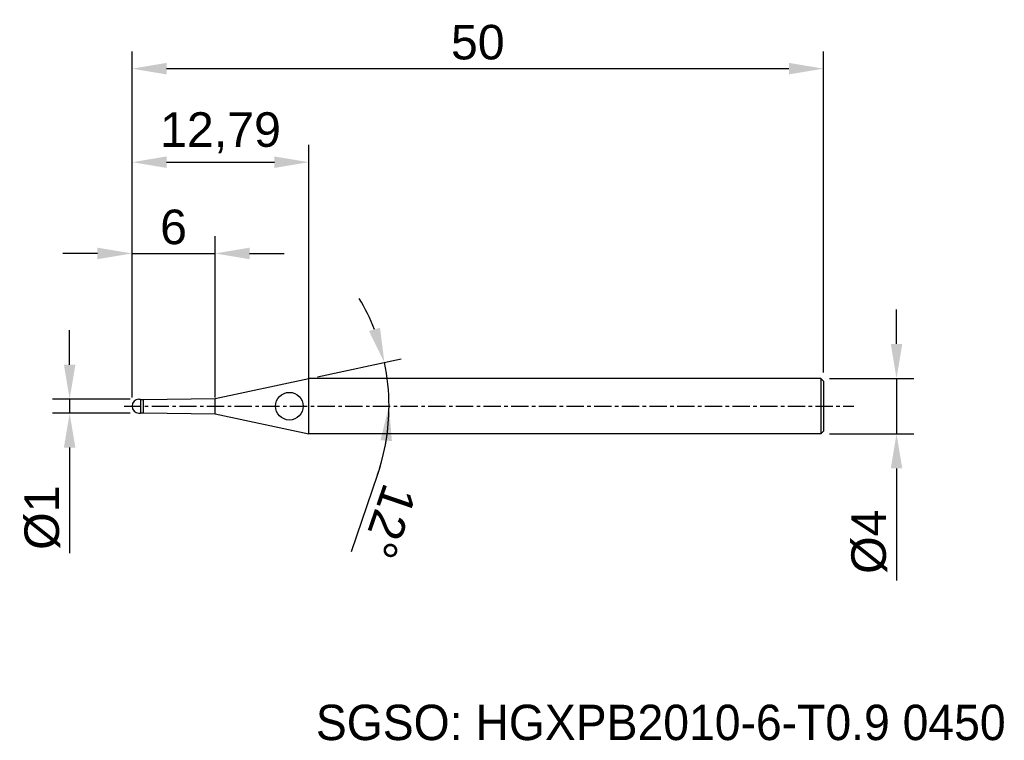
# Model space of a CAD drawing. Header units: millimetres. Extents: x 7885.8 to 7957, y 6079.1 to 6131.2.
import ezdxf
from ezdxf.enums import TextEntityAlignment as Align

# ---------------------------------------------------------------- set-up
doc = ezdxf.new("R2010")
doc.units = ezdxf.units.MM
doc.linetypes.add('CENTER', pattern=[2, 1.25, -0.25, 0.25, -0.25])
for name, color, linetype, lineweight in [('1', 4, 'Continuous', 25), ('SK1', 4, 'Continuous', 25), ('SK4', 2, 'Continuous', 25), ('SK6', 5, 'Continuous', 25)]:
    doc.layers.add(name, color=color, linetype=linetype, lineweight=lineweight)
doc.styles.add('MS PGothic', font='txt')
doc.styles.get("Standard").update_dxf_attribs({"font": 'arial.ttf'})
doc.dimstyles.new('ISO-25', dxfattribs={"dimtxt": 2.5, "dimasz": 2.5, "dimexe": 1.25, "dimexo": 0.625, "dimtad": 1, "dimtxsty": 'Standard', "dimcen": 2.5, "dimadec": 0, "dimazin": 0, "dimtfac": 1, "dimtmove": 0, "dimatfit": 3, "dimfxl": 1, "dimarcsym": 0})

# ---------------------------------------------------------------- blocks, each defined once
blk = doc.blocks.new('*D27')
at = {"color": 0, "linetype": 'ByBlock', "lineweight": -2, "transparency": 16777216}
for p, q in [((7949.19, 6107.788), (7949.19, 6110.288)), ((7944.337, 6105.288), (7950.44, 6105.288)), ((7949.19, 6105.288), (7949.19, 6101.288)), ((7944.337, 6101.288), (7950.44, 6101.288)), ((7949.19, 6098.788), (7949.19, 6090.69))]:
    blk.add_line(p, q, dxfattribs=at)
at = {"color": 0, "linetype": 'ByBlock', "transparency": 16777216}
for points in [[(7948.773, 6107.788), (7949.607, 6107.788), (7949.19, 6105.288)], [(7948.773, 6098.788), (7949.607, 6098.788), (7949.19, 6101.288)]]:
    blk.add_solid(points, dxfattribs=at)
at = {"layer": 'Defpoints', "color": 0, "linetype": 'ByBlock', "transparency": 16777216}
for p in [(7943.712, 6105.288), (7943.712, 6101.288), (7949.19, 6101.288)]:
    blk.add_point(p, dxfattribs=at)
at = {"color": 0, "linetype": 'ByBlock', "transparency": 16777216, "insert": (7947.219, 6093.489), "char_height": 2.5, "attachment_point": 5, "rotation": 90}
blk.add_mtext('{\\fArial|b0|i0|c134|p34;%%C}4', dxfattribs=at)
blk = doc.blocks.new('*D28')
at = {"color": 0, "linetype": 'ByBlock', "lineweight": -2, "transparency": 16777216}
for p, q in [((7889.399, 6106.288), (7889.399, 6108.788)), ((7893.787, 6103.788), (7888.149, 6103.788)), ((7889.399, 6103.788), (7889.399, 6102.788)), ((7893.787, 6102.788), (7888.149, 6102.788)), ((7889.399, 6100.288), (7889.399, 6092.662))]:
    blk.add_line(p, q, dxfattribs=at)
at = {"color": 0, "linetype": 'ByBlock', "transparency": 16777216}
for points in [[(7888.982, 6106.288), (7889.816, 6106.288), (7889.399, 6103.788)], [(7888.982, 6100.288), (7889.816, 6100.288), (7889.399, 6102.788)]]:
    blk.add_solid(points, dxfattribs=at)
at = {"layer": 'Defpoints', "color": 0, "linetype": 'ByBlock', "transparency": 16777216}
for p in [(7894.412, 6103.788), (7889.399, 6102.788), (7894.412, 6102.788)]:
    blk.add_point(p, dxfattribs=at)
at = {"color": 0, "linetype": 'ByBlock', "transparency": 16777216, "insert": (7887.428, 6095.225), "char_height": 2.5, "attachment_point": 5, "rotation": 90}
blk.add_mtext('{\\fArial|b0|i0|c134|p34;%%C}1', dxfattribs=at)
blk = doc.blocks.new('*D30')
at = {"color": 0, "linetype": 'ByBlock', "lineweight": -2, "transparency": 16777216}
for p, q in [((7893.912, 6103.913), (7893.912, 6115.584)), ((7899.912, 6103.913), (7899.912, 6115.584)), ((7891.412, 6114.334), (7888.912, 6114.334)), ((7893.912, 6114.334), (7899.912, 6114.334)), ((7902.412, 6114.334), (7904.912, 6114.334))]:
    blk.add_line(p, q, dxfattribs=at)
at = {"color": 0, "linetype": 'ByBlock', "transparency": 16777216}
for points in [[(7891.412, 6114.751), (7891.412, 6113.917), (7893.912, 6114.334)], [(7902.412, 6114.751), (7902.412, 6113.917), (7899.912, 6114.334)]]:
    blk.add_solid(points, dxfattribs=at)
at = {"layer": 'Defpoints', "color": 0, "linetype": 'ByBlock', "transparency": 16777216}
for p in [(7899.912, 6114.334), (7893.912, 6103.288), (7899.912, 6103.288)]:
    blk.add_point(p, dxfattribs=at)
at = {"color": 0, "linetype": 'ByBlock', "transparency": 16777216, "insert": (7896.912, 6116.235), "char_height": 2.5, "attachment_point": 5}
blk.add_mtext('6', dxfattribs=at)
blk = doc.blocks.new('*D31')
at = {"color": 0, "linetype": 'ByBlock', "lineweight": -2, "transparency": 16777216}
for p, q in [((7893.912, 6103.913), (7893.912, 6122.183)), ((7906.702, 6105.218), (7906.702, 6122.183)), ((7896.412, 6120.933), (7904.202, 6120.933))]:
    blk.add_line(p, q, dxfattribs=at)
at = {"color": 0, "linetype": 'ByBlock', "transparency": 16777216}
for points in [[(7896.412, 6121.35), (7896.412, 6120.517), (7893.912, 6120.933)], [(7904.202, 6121.35), (7904.202, 6120.517), (7906.702, 6120.933)]]:
    blk.add_solid(points, dxfattribs=at)
at = {"layer": 'Defpoints', "color": 0, "linetype": 'ByBlock', "transparency": 16777216}
for p in [(7906.702, 6120.933), (7906.702, 6104.593), (7893.912, 6103.288)]:
    blk.add_point(p, dxfattribs=at)
at = {"color": 0, "linetype": 'ByBlock', "transparency": 16777216, "insert": (7900.307, 6123.061), "char_height": 2.5, "attachment_point": 5}
blk.add_mtext('12,79', dxfattribs=at)
blk = doc.blocks.new('*D32')
at = {"color": 0, "linetype": 'ByBlock', "lineweight": -2, "transparency": 16777216}
for p, q in [((7893.912, 6103.913), (7893.912, 6128.948)), ((7943.912, 6105.713), (7943.912, 6128.948)), ((7896.412, 6127.698), (7941.412, 6127.698))]:
    blk.add_line(p, q, dxfattribs=at)
at = {"color": 0, "linetype": 'ByBlock', "transparency": 16777216}
for points in [[(7896.412, 6128.114), (7896.412, 6127.281), (7893.912, 6127.698)], [(7941.412, 6128.114), (7941.412, 6127.281), (7943.912, 6127.698)]]:
    blk.add_solid(points, dxfattribs=at)
at = {"layer": 'Defpoints', "color": 0, "linetype": 'ByBlock', "transparency": 16777216}
for p in [(7943.912, 6127.698), (7943.912, 6105.088), (7893.912, 6103.288)]:
    blk.add_point(p, dxfattribs=at)
at = {"color": 0, "linetype": 'ByBlock', "transparency": 16777216, "insert": (7918.912, 6129.599), "char_height": 2.5, "attachment_point": 5}
blk.add_mtext('50', dxfattribs=at)
blk = doc.blocks.new('*D38')
at = {"color": 0, "linetype": 'ByBlock', "lineweight": -2, "transparency": 16777216}
for p, q in [((7907.313, 6105.418), (7913.383, 6106.708)), ((7911.67, 6098.356), (7909.749, 6092.757))]:
    blk.add_line(p, q, dxfattribs=at)
for start, end in [(21.43462, 30.86924), (360, 12), (341.06603, 360), (341.13076, 350.56538)]:
    blk.add_arc((7897.293, 6103.288), 15.199, start, end, dxfattribs=at)
at = {"color": 0, "linetype": 'ByBlock', "transparency": 16777216}
for points in [[(7911.84, 6108.962), (7911.042, 6108.723), (7912.16, 6106.448)], [(7911.871, 6100.831), (7912.702, 6100.762), (7912.492, 6103.288)]]:
    blk.add_solid(points, dxfattribs=at)
at = {"layer": 'Defpoints', "color": 0, "linetype": 'ByBlock', "transparency": 16777216}
for p in [(7906.702, 6105.288), (7912.344, 6105.404), (7899.912, 6103.845), (7893.331, 6103.288), (7946.092, 6103.288)]:
    blk.add_point(p, dxfattribs=at)
at = {"color": 0, "linetype": 'ByBlock', "transparency": 16777216, "insert": (7912.488, 6094.947), "char_height": 2.5, "attachment_point": 5, "rotation": 251.06603}
blk.add_mtext('12°', dxfattribs=at)

msp = doc.modelspace()

# ---------------------------------------------------------------- linework, layer by layer
at = {"color": 4, "linetype": 'ByBlock'}
for p, q in [((7906.702, 6101.288), (7906.702, 6105.288)), ((7894.712, 6103.763), (7899.912, 6103.845)), ((7899.912, 6102.731), (7899.912, 6103.845)), ((7894.712, 6102.813), (7899.912, 6102.731))]:
    msp.add_line(p, q, dxfattribs=at)
msp.add_arc((7894.412, 6103.288), 0.5, 90, 270, dxfattribs=at)
at = {"layer": '1', "color": 4, "linetype": 'Continuous'}
msp.add_circle((7905.289, 6103.288), 1, dxfattribs=at)
at = {"layer": 'SK1', "color": 4, "linetype": 'Continuous'}
for p, q in [((7899.912, 6103.845), (7906.702, 6105.288)), ((7899.912, 6102.731), (7906.702, 6101.288))]:
    msp.add_line(p, q, dxfattribs=at)
at = {"layer": 'SK1', "linetype": 'Continuous'}
for p, q in [((7943.712, 6105.288), (7906.702, 6105.288)), ((7943.712, 6105.288), (7943.912, 6105.088)), ((7943.712, 6105.288), (7943.712, 6101.288)), ((7943.912, 6105.088), (7943.912, 6101.488)), ((7894.412, 6103.788), (7894.512, 6103.788)), ((7894.512, 6103.788), (7894.512, 6102.813)), ((7894.512, 6103.763), (7894.712, 6103.763)), ((7894.712, 6103.763), (7894.712, 6102.813)), ((7894.412, 6102.788), (7894.512, 6102.788)), ((7894.512, 6102.788), (7894.512, 6102.813)), ((7894.512, 6102.813), (7894.712, 6102.813)), ((7943.712, 6101.288), (7906.702, 6101.288)), ((7943.912, 6101.488), (7943.712, 6101.288))]:
    msp.add_line(p, q, dxfattribs=at)
msp.add_arc((7894.412, 6103.288), 0.5, 90, 180, dxfattribs=at)
at = {"layer": 'SK4', "linetype": 'CENTER'}
msp.add_line((7893.331, 6103.288), (7946.092, 6103.288), dxfattribs=at)

# ---------------------------------------------------------------- texts
at = {"layer": 'SK6', "color": 5, "linetype": 'Continuous', "style": 'MS PGothic'}
msp.add_text('SGSO: HGXPB2010-6-T0.9 0450', height=2.55961, dxfattribs=at).set_placement((7907.202, 6078.369), align=Align.BOTTOM_LEFT)

# ---------------------------------------------------------------- dimensions: what is measured, and where the dimension line sits
at = {"linetype": 'ByBlock'}
for base, p2, picture, middle in [((7943.912, 6127.698), (7943.912, 6105.088), '*D32', (7918.912, 6129.599)), ((7906.702, 6120.933), (7906.702, 6104.593), '*D31', (7900.307, 6123.061)), ((7899.912, 6114.334), (7899.912, 6103.288), '*D30', (7896.912, 6116.235))]:
    dim = msp.add_linear_dim(base=base, p1=(7893.912, 6103.288), p2=p2, dimstyle='ISO-25', dxfattribs=at)
    dim.commit()
    dim.dimension.update_dxf_attribs({"geometry": picture, "text_midpoint": middle})
dim = msp.add_angular_dim_2l(base=(7912.344, 6105.404), line1=((7893.331, 6103.288), (7946.092, 6103.288)), line2=((7899.912, 6103.845), (7906.702, 6105.288)), dimstyle='ISO-25', dxfattribs=at)
dim.commit()
dim.dimension.update_dxf_attribs({"geometry": '*D38', "text_midpoint": (7912.488, 6094.947)})
for base, p1, p2, picture, middle in [((7949.19, 6101.288), (7943.712, 6105.288), (7943.712, 6101.288), '*D27', (7947.219, 6093.489)), ((7889.399, 6102.788), (7894.412, 6103.788), (7894.412, 6102.788), '*D28', (7887.428, 6095.225))]:
    dim = msp.add_linear_dim(base=base, p1=p1, p2=p2, angle=90, text='{\\fArial|b0|i0|c134|p34;%%C}<>', dimstyle='ISO-25', dxfattribs=at)
    dim.commit()
    dim.dimension.update_dxf_attribs({"geometry": picture, "text_midpoint": middle})

doc.saveas('drawing.dxf')
